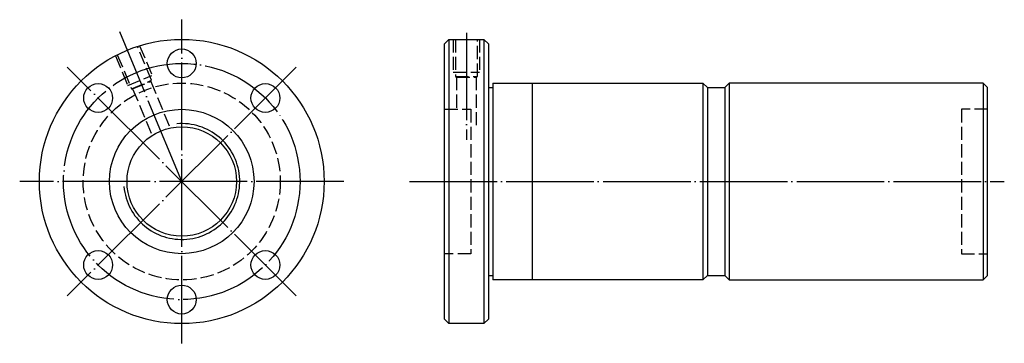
# Model space of a CAD drawing. Header units: millimetres. Extents: x 5 to 230, y 163 to 237.
import ezdxf

# ---------------------------------------------------------------- set-up
doc = ezdxf.new("R2010")
doc.units = ezdxf.units.MM
for name, pattern in [('CENTER', [22, 20, -1, 0, -1]), ('DASHED', [4, 3, -1]), ('THIN', [200000, 200000, 0])]:
    doc.linetypes.add(name, pattern=pattern)
doc.layers.add('NT', color=7, linetype='Continuous')

msp = doc.modelspace()

# ---------------------------------------------------------------- linework, layer by layer
at = {"layer": 'NT', "color": 3, "linetype": 'CENTER'}
for p, q in [((42, 163), (42, 237)), ((42, 200), (27.84, 234.18)), ((107, 234), (107, 209.5)), ((68.16, 226.16), (15.84, 173.84)), ((68.16, 173.84), (15.84, 226.16)), ((79, 200), (5, 200)), ((94, 200), (229.8, 200))]:
    msp.add_line(p, q, dxfattribs=at)
at = {"layer": 'NT', "color": 16, "linetype": 'Continuous'}
for p, q in [((102, 231.5), (103, 232.5)), ((103, 232.5), (111, 232.5)), ((103, 232.5), (103, 167.5)), ((111, 232.5), (112, 231.5)), ((111, 232.5), (111, 167.5)), ((102, 168.5), (102, 231.5)), ((112, 231.5), (112, 168.5)), ((112, 221.5), (113, 221.5)), ((113, 222.5), (113, 177.5)), ((113, 222.5), (161, 222.5)), ((122, 222.5), (122, 177.5)), ((161, 222.5), (162, 221.5)), ((161, 222.5), (161, 177.5)), ((162, 221.5), (162, 178.5)), ((162, 221.5), (166, 221.5)), ((167, 222.5), (166, 221.5)), ((166, 221.5), (166, 178.5)), ((225, 222.5), (167, 222.5)), ((167, 222.5), (167, 177.5)), ((225, 222.5), (225, 177.5)), ((225, 222.5), (226, 221.5)), ((226, 178.5), (226, 221.5)), ((112, 178.5), (113, 178.5)), ((162, 178.5), (161, 177.5)), ((162, 178.5), (166, 178.5)), ((166, 178.5), (167, 177.5)), ((225, 177.5), (226, 178.5)), ((161, 177.5), (113, 177.5)), ((167, 177.5), (225, 177.5)), ((103, 167.5), (102, 168.5)), ((111, 167.5), (103, 167.5)), ((112, 168.5), (111, 167.5))]:
    msp.add_line(p, q, dxfattribs=at)
at = {"layer": 'NT', "color": 1, "linetype": 'DASHED'}
for p, q in [((104, 232.5), (104, 225)), ((110, 232.5), (110, 225)), ((32.39, 231.05), (35.2, 224.25)), ((26.84, 228.75), (29.66, 221.95)), ((104, 225), (110, 225)), ((29.66, 221.95), (35.2, 224.25)), ((30.51, 221.22), (35.13, 223.13)), ((34.95, 222.9), (39.37, 212.22)), ((104.5, 224), (109.5, 224)), ((104.75, 223.86), (104.75, 216.5)), ((109.25, 223.86), (109.25, 212.5)), ((30.79, 221.18), (35.22, 210.5)), ((102, 216.5), (108, 216.5)), ((108, 216.5), (108, 183.5)), ((226, 216.5), (220, 216.5)), ((220, 216.5), (220, 183.5)), ((108, 183.5), (102, 183.5)), ((220, 183.5), (226, 183.5))]:
    msp.add_line(p, q, dxfattribs=at)
for points in [[(104.5, 232.5), (104.5, 224), (104.75, 223.86), (109.25, 223.86), (109.5, 224), (109.5, 232.5)], [(27.29, 228.98), (30.51, 221.22), (30.79, 221.18), (34.95, 222.9), (35.13, 223.13), (31.91, 230.89)]]:
    msp.add_lwpolyline(points, dxfattribs=at)
at = {"layer": 'NT', "color": 16, "linetype": 'Continuous'}
for centre, radius in [((42, 200), 32.5), ((42, 227), 3.3), ((22.91, 219.09), 3.3), ((61.09, 219.09), 3.3), ((42, 200), 16.5), ((42, 200), 12.5), ((22.91, 180.91), 3.3), ((61.09, 180.91), 3.3), ((42, 173), 3.3)]:
    msp.add_circle(centre, radius, dxfattribs=at)
at = {"layer": 'NT', "color": 3, "linetype": 'CENTER'}
msp.add_circle((42, 200), 27, dxfattribs=at)
at = {"layer": 'NT', "color": 1, "linetype": 'DASHED'}
msp.add_circle((42, 200), 22.5, dxfattribs=at)
at = {"layer": 'NT', "color": 5, "linetype": 'THIN'}
msp.add_arc((42, 200), 13.24, 185, 95, dxfattribs=at)

doc.saveas('drawing.dxf')
